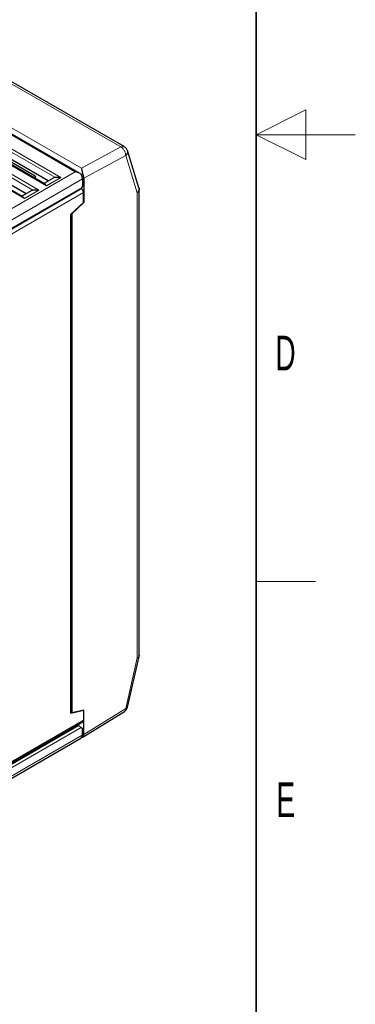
# Model space of a CAD drawing. Header units: millimetres. Extents: x 5 to 418, y 2 to 292.
# Tile 25 of 26: x 384 to 418, y 60 to 159. Entities that reach past the tile are written whole.
import ezdxf

# ---------------------------------------------------------------- set-up
doc = ezdxf.new("R2010")
doc.units = ezdxf.units.MM
doc.layers.add('SLD-0', color=7, linetype='Continuous')
doc.styles.add('SLDTEXTSTYLE0', font='TXT', dxfattribs={"width": 0.605})

msp = doc.modelspace()

# ---------------------------------------------------------------- linework, layer by layer
at = {"color": 7, "linetype": 'Continuous', "lineweight": 18}
for p, q in [((382.993, 152.584), (394.377, 146.012)), ((389.761, 143.508), (378.377, 150.08)), ((379.004, 150.442), (390.389, 143.87)), ((377.4, 149.257), (388.336, 142.944)), ((375.172, 147.971), (386.109, 141.658)), ((386.878, 142.102), (375.942, 148.415)), ((377.709, 148.739), (387.73, 142.954)), ((384.651, 140.816), (373.714, 147.13)), ((375.482, 147.453), (385.502, 141.668)), ((390.389, 143.87), (394.377, 146.012)), ((394.855, 145.145), (390.628, 142.875)), ((396.023, 141.407), (394.855, 145.145)), ((345.808, 118.134), (389.761, 143.508)), ((388.336, 142.944), (386.878, 142.102)), ((390.279, 143.352), (390.566, 143.186)), ((346.055, 117.134), (390.504, 142.793)), ((390.405, 141.908), (346.154, 116.362)), ((331.657, 107.393), (390.603, 141.422)), ((386.109, 141.658), (384.651, 140.816)), ((396.023, 94.537), (396.023, 141.407)), ((394.855, 89.451), (396.023, 94.537)), ((390.628, 86.84), (394.855, 89.451)), ((332.635, 54.801), (390.603, 88.265)), ((390.083, 87.708), (368.354, 75.163)), ((368.354, 74.821), (390.38, 87.536)), ((390.479, 86.764), (368.255, 73.935)), ((390.459, 86.662), (390.566, 86.6))]:
    msp.add_line(p, q, dxfattribs=at)
at = {"color": 7, "linetype": 'Continuous', "lineweight": 25}
for p, q in [((394.689, 146.047), (383.304, 152.619)), ((390.193, 143.377), (378.296, 150.245)), ((386.73, 142.259), (376.301, 148.279)), ((384.501, 140.973), (374.074, 146.993)), ((387.056, 142.584), (378.204, 147.694)), ((384.829, 141.298), (375.976, 146.408)), ((381.66, 145.47), (385.736, 143.117)), ((396.196, 141.903), (395.028, 145.64)), ((385.826, 142.781), (385.736, 143.117)), ((387.626, 142.913), (386.612, 142.327)), ((390.628, 142.875), (390.628, 140.407)), ((390.504, 142.079), (390.405, 141.908)), ((390.504, 142.793), (390.504, 142.079)), ((346.216, 116.327), (390.256, 141.751)), ((385.399, 141.627), (384.384, 141.041)), ((390.603, 140.421), (390.603, 141.422)), ((396.228, 94.823), (396.228, 141.693)), ((389.341, 139.247), (390.603, 140.421)), ((390.628, 140.407), (389.415, 139.279)), ((390.558, 140.448), (390.628, 140.407)), ((389.341, 88.982), (389.341, 139.247)), ((389.415, 139.279), (389.415, 89.036)), ((395.042, 89.58), (396.21, 94.666)), ((396.21, 94.666), (396.216, 94.799)), ((389.415, 89.036), (390.628, 89.308)), ((390.628, 86.84), (390.628, 89.308)), ((389.341, 88.982), (390.603, 89.265)), ((390.466, 86.51), (394.728, 89.141)), ((390.603, 89.265), (390.603, 88.265)), ((332.667, 54.701), (390.53, 88.105)), ((389.963, 87.777), (390.083, 87.708)), ((390.079, 87.71), (390.079, 87.844)), ((390.38, 87.536), (390.479, 87.479)), ((390.479, 87.479), (390.479, 86.764)), ((368.11, 73.614), (390.334, 86.444)), ((390.317, 86.434), (390.413, 86.517)), ((390.427, 86.562), (390.47, 86.537))]:
    msp.add_line(p, q, dxfattribs=at)
for centre, radius, start, end in [((389.593, 142.776), 0.911, 1.10815, 22.02116), ((390.064, 141.397), 0.54, 2.66942, 56.31952), ((390.436, 88.244), 0.168, 304.05635, 7.25583), ((390.05, 86.747), 0.43, 327.6508, 2.35148)]:
    msp.add_arc(centre, radius, start, end, dxfattribs=at)
for centre, major_axis, ratio, start_param, end_param in [((388.176, 141.937), (-0.545, 0.979), 0.587367, 6.12364, 6.292223), ((390.256, 141.993), (0.148, 0.257), 0.577335, 3.92695, 4.71243), ((385.949, 140.651), (-0.545, 0.979), 0.587367, 6.12364, 6.292223), ((390.232, 87.622), (0.21, -0.121), 0.00007, 0.785439, 2.356235)]:
    msp.add_ellipse(centre, major_axis=major_axis, ratio=ratio, start_param=start_param, end_param=end_param, dxfattribs=at)
at = {"color": 7, "linetype": 'Continuous', "lineweight": 18}
for points, knots in [([(394.377, 146.012), (394.426, 146.032), (394.527, 146.075), (394.643, 146.076), (394.692, 146.039), (394.706, 146.029)], [0, 0, 0, 0, 0.401655, 0.823387, 1, 1, 1, 1]), ([(394.377, 146.012), (394.439, 145.968), (394.535, 145.901), (394.648, 145.762), (394.725, 145.641), (394.786, 145.511), (394.844, 145.34), (394.85, 145.221), (394.855, 145.145)], [0, 0, 0, 0, 0.239457, 0.368361, 0.5, 0.631639, 0.760543, 1, 1, 1, 1]), ([(394.855, 145.145), (394.908, 145.204), (394.989, 145.295), (395.037, 145.433), (395.051, 145.54), (395.035, 145.607), (395.027, 145.64)], [0, 0, 0, 0, 0.380916, 0.58597, 0.795376, 1, 1, 1, 1]), ([(396.023, 141.407), (396.078, 141.447), (396.162, 141.508), (396.213, 141.595), (396.218, 141.634), (396.219, 141.646)], [0, 0, 0, 0, 0.5625825, 0.8654305, 1, 1, 1, 1]), ([(396.023, 94.537), (396.075, 94.554), (396.156, 94.581), (396.202, 94.632), (396.205, 94.658), (396.206, 94.666)], [0, 0, 0, 0, 0.5597158, 0.8608117, 1, 1, 1, 1]), ([(395.038, 89.581), (395.037, 89.572), (395.034, 89.546), (394.988, 89.495), (394.907, 89.469), (394.855, 89.451)], [0, 0, 0, 0, 0.139188, 0.440284, 1, 1, 1, 1])]:
    msp.add_open_spline(points, degree=3, knots=knots, dxfattribs=at)
at = {"color": 7, "linetype": 'Continuous', "lineweight": 25}
for points, knots in [([(395.028, 145.64), (395.013, 145.68), (394.983, 145.76), (394.909, 145.87), (394.819, 145.965), (394.746, 146.013), (394.71, 146.036)], [0, 0, 0, 0, 0.247357, 0.49867, 0.750708, 1, 1, 1, 1]), ([(390.389, 143.87), (390.401, 143.828), (390.424, 143.744), (390.461, 143.579), (390.497, 143.418), (390.533, 143.283), (390.556, 143.217), (390.566, 143.186)], [0, 0, 0, 0, 0.250202, 0.500269, 0.749917, 0.881567, 1, 1, 1, 1]), ([(387.73, 142.954), (387.777, 142.963), (387.904, 142.988), (388.126, 142.983), (388.284, 142.955), (388.334, 142.944), (388.336, 142.944)], [0, 0, 0, 0, 0.292221, 0.775928, 0.992267, 1, 1, 1, 1]), ([(390.438, 143.118), (390.409, 143.169), (390.346, 143.281), (390.151, 143.412), (389.947, 143.482), (389.806, 143.503), (389.763, 143.508), (389.761, 143.508)], [0, 0, 0, 0, 0.217822, 0.476566, 0.841014, 0.994608, 1, 1, 1, 1]), ([(390.628, 142.875), (390.625, 142.923), (390.62, 143.022), (390.585, 143.13), (390.566, 143.186)], [0, 0, 0, 0, 0.482723, 1, 1, 1, 1]), ([(386.878, 142.102), (386.877, 142.103), (386.841, 142.156), (386.796, 142.225), (386.738, 142.246), (386.724, 142.251)], [0, 0, 0, 0, 0.014226, 0.758857, 1, 1, 1, 1]), ([(396.195, 141.903), (396.203, 141.87), (396.219, 141.803), (396.205, 141.696), (396.158, 141.558), (396.076, 141.467), (396.023, 141.407)], [0, 0, 0, 0, 0.203657, 0.413163, 0.618427, 1, 1, 1, 1]), ([(396.216, 141.647), (396.22, 141.671), (396.233, 141.761), (396.212, 141.843), (396.196, 141.903)], [0, 0, 0, 0, 0.277943, 1, 1, 1, 1]), ([(384.651, 140.816), (384.65, 140.817), (384.63, 140.846), (384.583, 140.914), (384.528, 140.944), (384.496, 140.963)], [0, 0, 0, 0, 0.014172, 0.410629, 1, 1, 1, 1]), ([(385.502, 141.668), (385.55, 141.677), (385.676, 141.702), (385.899, 141.697), (386.057, 141.67), (386.107, 141.658), (386.109, 141.658)], [0, 0, 0, 0, 0.292221, 0.775928, 0.992267, 1, 1, 1, 1]), ([(396.228, 94.823), (396.225, 94.795), (396.219, 94.74), (396.163, 94.638), (396.078, 94.577), (396.023, 94.537)], [0, 0, 0, 0, 0.263279, 0.521086, 1, 1, 1, 1]), ([(394.855, 89.451), (394.85, 89.385), (394.843, 89.282), (394.788, 89.187), (394.747, 89.157), (394.727, 89.142)], [0, 0, 0, 0, 0.489584, 0.753136, 1, 1, 1, 1]), ([(394.736, 89.155), (394.776, 89.181), (394.873, 89.245), (394.982, 89.396), (395.023, 89.52), (395.042, 89.58)], [0, 0, 0, 0, 0.265742, 0.644561, 1, 1, 1, 1]), ([(390.566, 86.6), (390.556, 86.585), (390.533, 86.553), (390.502, 86.526), (390.484, 86.536), (390.473, 86.542)], [0, 0, 0, 0, 0.271546, 0.573393, 1, 1, 1, 1]), ([(390.566, 86.6), (390.585, 86.635), (390.62, 86.702), (390.625, 86.795), (390.628, 86.84)], [0, 0, 0, 0, 0.517277, 1, 1, 1, 1])]:
    msp.add_open_spline(points, degree=3, knots=knots, dxfattribs=at)
at = {"layer": 'SLD-0', "lineweight": 35}
msp.add_line((408, 12), (408, 282.5), dxfattribs=at)
at = {"layer": 'SLD-0', "lineweight": 18}
for p, q in [((413, 149.75), (408, 147.25)), ((413, 144.75), (413, 149.75)), ((418, 147.25), (408, 147.25)), ((408, 147.25), (413, 144.75)), ((408, 102.25), (414, 102.25))]:
    msp.add_line(p, q, dxfattribs=at)

# ---------------------------------------------------------------- texts
at = {"layer": 'SLD-0', "char_height": 3.5, "attachment_point": 2, "style": 'SLDTEXTSTYLE0'}
for s, insert in [('D', (410.96, 127.001)), ('E', (410.982, 82.001))]:
    msp.add_mtext(s, dxfattribs=dict(at, insert=insert))

doc.saveas('drawing.dxf')
